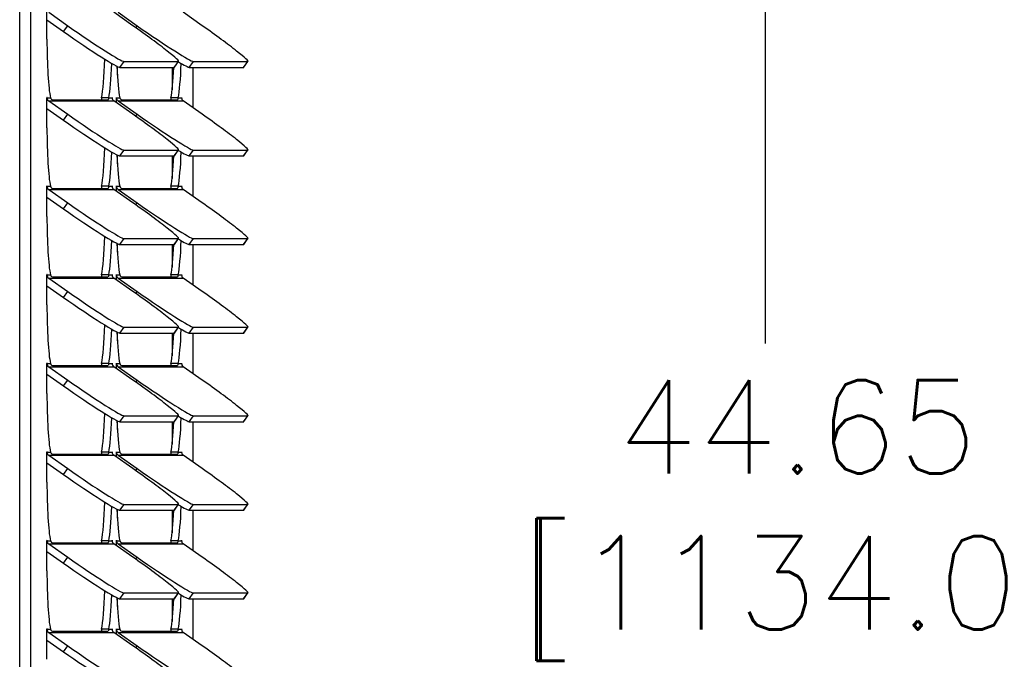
# Model space of a CAD drawing. Extents: x 776 to 936, y -8 to 92.
# Tile 6 of 18: x 820.79 to 828.68, y 53.33 to 58.46. Entities that reach past the tile are written whole.
import ezdxf

# ---------------------------------------------------------------- set-up
doc = ezdxf.new("R2010")
doc.units = 0
doc.header["$LTSCALE"] = 4
doc.header["$MEASUREMENT"] = 0
doc.layers.get('0').update_dxf_attribs({"linetype": 'CONTINUOUS'})
doc.layers.get('DEFPOINTS').update_dxf_attribs({"linetype": 'CONTINUOUS'})
doc.layers.add('DIMENSIONS', color=140, linetype='CONTINUOUS')
doc.layers.add('DIMENSIONS @ 1', color=140, linetype='CONTINUOUS')
doc.styles.get("Standard").update_dxf_attribs({"font": 'romans.shx'})
doc.dimstyles.get("Standard").update_dxf_attribs({"dimtxt": 0.3, "dimasz": 0.35, "dimexe": 0.0625, "dimexo": 0.0625, "dimgap": 0.0625, "dimtad": 0, "dimtih": 1, "dimtoh": 1, "dimzin": 0, "dimdsep": 46, "dimtxsty": 'Standard', "dimcen": 0, "dimadec": 0, "dimazin": 0, "dimtfac": 1, "dimtofl": 0, "dimtmove": 0, "dimatfit": 3, "dimfxl": 0, "dimtolj": 1, "dimtzin": 0, "dimarcsym": 0})

# ---------------------------------------------------------------- blocks, each defined once
blk = doc.blocks.new('*D29')
at = {"layer": 'DEFPOINTS', "color": 0}
for p in [(822.0368, 76.3528), (826.7623, 76.3528), (822.1525, 31.7062)]:
    blk.add_point(p, dxfattribs=at)
at = {"layer": 'DIMENSIONS'}
for p, q in [((822.5368, 76.3528), (827.0623, 76.3528)), ((826.7623, 75.5028), (826.7623, 55.8642)), ((826.7623, 32.5562), (826.7623, 51.7785)), ((822.6525, 31.7062), (827.0623, 31.7062))]:
    blk.add_line(p, q, dxfattribs=at)
for points in [[(826.6207, 75.5028), (826.904, 75.5028), (826.7623, 76.3528)], [(826.6207, 32.5562), (826.904, 32.5562), (826.7623, 31.7062)]]:
    blk.add_solid(points, dxfattribs=at)
at = {"layer": 'DIMENSIONS', "insert": (826.7623, 53.8213), "char_height": 0.75, "attachment_point": 5}
blk.add_mtext('\\A1; 44.65\\P [1134.0]\\P (480V)', dxfattribs=at)

msp = doc.modelspace()

# ---------------------------------------------------------------- linework, layer by layer
for p, q in [((820.7902, 31.706), (820.7902, 72.9812)), ((820.8789, 31.706), (820.8789, 72.9812)), ((821.0088, 58.3032), (821.0088, 58.5442)), ((821.0088, 58.4576), (821.1417, 58.3642)), ((821.0225, 58.5188), (821.1749, 58.4117)), ((821.6967, 58.4117), (821.5444, 58.5188)), ((821.5781, 58.5188), (821.7305, 58.4117)), ((822.2524, 58.4117), (822.1, 58.5188)), ((821.1417, 58.3642), (821.1749, 58.4117)), ((821.7194, 58.3958), (821.7305, 58.4117)), ((821.5722, 58.0852), (821.5722, 58.0155)), ((821.5933, 58.0774), (821.6265, 58.1249)), ((821.5933, 58.0774), (822.028, 58.0774)), ((821.6265, 58.1249), (822.0612, 58.1249)), ((822.0117, 58.0774), (822.0117, 57.8964)), ((822.028, 58.0774), (822.0612, 58.1249)), ((822.0301, 58.0781), (822.0633, 58.1257)), ((822.1489, 58.0774), (822.1821, 58.1249)), ((822.1489, 58.0774), (822.5837, 58.0774)), ((822.1806, 57.7522), (822.1806, 58.0774)), ((822.1821, 58.1249), (822.6168, 58.1249)), ((822.5837, 58.0774), (822.6168, 58.1249)), ((822.5857, 58.0781), (822.6189, 58.1257)), ((821.0088, 57.8342), (821.0093, 57.8342)), ((821.0088, 57.5932), (821.0088, 57.8342)), ((821.0093, 57.8342), (821.0363, 57.8342)), ((821.494, 57.8153), (821.0593, 57.8153)), ((821.5042, 57.8342), (821.4464, 57.8342)), ((821.5042, 57.8342), (821.5312, 57.8342)), ((821.5312, 57.8342), (821.5317, 57.8342)), ((821.5317, 57.8342), (821.5317, 57.8285)), ((821.5644, 57.8342), (821.5649, 57.8342)), ((821.5644, 57.7947), (821.5644, 57.8342)), ((821.5649, 57.8342), (821.5919, 57.8342)), ((822.0496, 57.8153), (821.6149, 57.8153)), ((822.0598, 57.8342), (822.002, 57.8342)), ((822.0598, 57.8342), (822.0868, 57.8342)), ((822.0868, 57.8342), (822.0873, 57.8342)), ((822.0873, 57.8342), (822.0873, 57.8285)), ((821.0088, 57.7476), (821.1417, 57.6542)), ((821.0225, 57.8088), (821.1749, 57.7017)), ((821.0225, 57.8088), (821.5444, 57.8088)), ((821.6967, 57.7017), (821.5444, 57.8088)), ((821.5781, 57.8088), (821.7305, 57.7017)), ((821.5781, 57.8088), (822.1, 57.8088)), ((822.2524, 57.7017), (822.1, 57.8088)), ((821.1417, 57.6542), (821.1749, 57.7017)), ((821.7194, 57.6858), (821.7305, 57.7017)), ((821.5722, 57.3752), (821.5722, 57.3055)), ((821.5933, 57.3674), (821.6265, 57.4149)), ((821.5933, 57.3674), (822.028, 57.3674)), ((821.6265, 57.4149), (822.0612, 57.4149)), ((822.0117, 57.3674), (822.0117, 57.1864)), ((822.028, 57.3674), (822.0612, 57.4149)), ((822.0301, 57.3681), (822.0633, 57.4157)), ((822.1489, 57.3674), (822.1821, 57.4149)), ((822.1489, 57.3674), (822.5837, 57.3674)), ((822.1806, 57.0422), (822.1806, 57.3674)), ((822.1821, 57.4149), (822.6168, 57.4149)), ((822.5837, 57.3674), (822.6168, 57.4149)), ((822.5857, 57.3681), (822.6189, 57.4157)), ((821.0088, 57.1242), (821.0093, 57.1242)), ((821.0088, 56.8832), (821.0088, 57.1242)), ((821.0093, 57.1242), (821.0363, 57.1242)), ((821.494, 57.1053), (821.0593, 57.1053)), ((821.5042, 57.1242), (821.4464, 57.1242)), ((821.5042, 57.1242), (821.5312, 57.1242)), ((821.5312, 57.1242), (821.5317, 57.1242)), ((821.5317, 57.1242), (821.5317, 57.1185)), ((821.5644, 57.1242), (821.5649, 57.1242)), ((821.5644, 57.0847), (821.5644, 57.1242)), ((821.5649, 57.1242), (821.5919, 57.1242)), ((822.0496, 57.1053), (821.6149, 57.1053)), ((822.0598, 57.1242), (822.002, 57.1242)), ((822.0598, 57.1242), (822.0868, 57.1242)), ((822.0868, 57.1242), (822.0873, 57.1242)), ((822.0873, 57.1242), (822.0873, 57.1185)), ((821.0088, 57.0376), (821.1417, 56.9442)), ((821.0225, 57.0988), (821.1749, 56.9917)), ((821.0225, 57.0988), (821.5444, 57.0988)), ((821.6967, 56.9917), (821.5444, 57.0988)), ((821.5781, 57.0988), (821.7305, 56.9917)), ((821.5781, 57.0988), (822.1, 57.0988)), ((822.2524, 56.9917), (822.1, 57.0988)), ((821.1417, 56.9442), (821.1749, 56.9917)), ((821.7194, 56.9758), (821.7305, 56.9917)), ((821.5722, 56.6652), (821.5722, 56.5955)), ((821.5933, 56.6574), (821.6265, 56.7049)), ((821.5933, 56.6574), (822.028, 56.6574)), ((821.6265, 56.7049), (822.0612, 56.7049)), ((822.0117, 56.6574), (822.0117, 56.4764)), ((822.028, 56.6574), (822.0612, 56.7049)), ((822.0301, 56.6581), (822.0633, 56.7057)), ((822.1489, 56.6574), (822.1821, 56.7049)), ((822.1489, 56.6574), (822.5837, 56.6574)), ((822.1806, 56.3322), (822.1806, 56.6574)), ((822.1821, 56.7049), (822.6168, 56.7049)), ((822.5837, 56.6574), (822.6168, 56.7049)), ((822.5857, 56.6581), (822.6189, 56.7057)), ((821.0088, 56.4142), (821.0093, 56.4142)), ((821.0088, 56.1732), (821.0088, 56.4142)), ((821.0093, 56.4142), (821.0363, 56.4142)), ((821.494, 56.3953), (821.0593, 56.3953)), ((821.5042, 56.4142), (821.4464, 56.4142)), ((821.5042, 56.4142), (821.5312, 56.4142)), ((821.5312, 56.4142), (821.5317, 56.4142)), ((821.5317, 56.4142), (821.5317, 56.4085)), ((821.5644, 56.4142), (821.5649, 56.4142)), ((821.5644, 56.3747), (821.5644, 56.4142)), ((821.5649, 56.4142), (821.5919, 56.4142)), ((822.0496, 56.3953), (821.6149, 56.3953)), ((822.0598, 56.4142), (822.002, 56.4142)), ((822.0598, 56.4142), (822.0868, 56.4142)), ((822.0868, 56.4142), (822.0873, 56.4142)), ((822.0873, 56.4142), (822.0873, 56.4085)), ((821.0088, 56.3276), (821.1417, 56.2342)), ((821.0225, 56.3888), (821.1749, 56.2817)), ((821.0225, 56.3888), (821.5444, 56.3888)), ((821.6967, 56.2817), (821.5444, 56.3888)), ((821.5781, 56.3888), (821.7305, 56.2817)), ((821.5781, 56.3888), (822.1, 56.3888)), ((822.2524, 56.2817), (822.1, 56.3888)), ((821.1417, 56.2342), (821.1749, 56.2817)), ((821.7194, 56.2658), (821.7305, 56.2817)), ((821.5722, 55.9552), (821.5722, 55.8855)), ((821.5933, 55.9474), (821.6265, 55.9949)), ((821.5933, 55.9474), (822.028, 55.9474)), ((821.6265, 55.9949), (822.0612, 55.9949)), ((822.0117, 55.9474), (822.0117, 55.7664)), ((822.028, 55.9474), (822.0612, 55.9949)), ((822.0301, 55.9481), (822.0633, 55.9957)), ((822.1489, 55.9474), (822.1821, 55.9949)), ((822.1489, 55.9474), (822.5837, 55.9474)), ((822.1806, 55.6222), (822.1806, 55.9474)), ((822.1821, 55.9949), (822.6168, 55.9949)), ((822.5837, 55.9474), (822.6168, 55.9949)), ((822.5857, 55.9481), (822.6189, 55.9957)), ((821.0088, 55.7042), (821.0093, 55.7042)), ((821.0088, 55.4632), (821.0088, 55.7042)), ((821.0093, 55.7042), (821.0363, 55.7042)), ((821.494, 55.6853), (821.0593, 55.6853)), ((821.5042, 55.7042), (821.4464, 55.7042)), ((821.5042, 55.7042), (821.5312, 55.7042)), ((821.5312, 55.7042), (821.5317, 55.7042)), ((821.5317, 55.7042), (821.5317, 55.6985)), ((821.5644, 55.7042), (821.5649, 55.7042)), ((821.5644, 55.6647), (821.5644, 55.7042)), ((821.5649, 55.7042), (821.5919, 55.7042)), ((822.0496, 55.6853), (821.6149, 55.6853)), ((822.0598, 55.7042), (822.002, 55.7042)), ((822.0598, 55.7042), (822.0868, 55.7042)), ((822.0868, 55.7042), (822.0873, 55.7042)), ((822.0873, 55.7042), (822.0873, 55.6985)), ((821.0088, 55.6176), (821.1417, 55.5242)), ((821.0225, 55.6788), (821.1749, 55.5717)), ((821.0225, 55.6788), (821.5444, 55.6788)), ((821.6967, 55.5717), (821.5444, 55.6788)), ((821.5781, 55.6788), (821.7305, 55.5717)), ((821.5781, 55.6788), (822.1, 55.6788)), ((822.2524, 55.5717), (822.1, 55.6788)), ((821.1417, 55.5242), (821.1749, 55.5717)), ((821.7194, 55.5558), (821.7305, 55.5717)), ((821.5722, 55.2452), (821.5722, 55.1755)), ((821.5933, 55.2374), (821.6265, 55.2849)), ((821.5933, 55.2374), (822.028, 55.2374)), ((821.6265, 55.2849), (822.0612, 55.2849)), ((822.0117, 55.2374), (822.0117, 55.0564)), ((822.028, 55.2374), (822.0612, 55.2849)), ((822.0301, 55.2381), (822.0633, 55.2857)), ((822.1489, 55.2374), (822.1821, 55.2849)), ((822.1489, 55.2374), (822.5837, 55.2374)), ((822.1806, 54.9122), (822.1806, 55.2374)), ((822.1821, 55.2849), (822.6168, 55.2849)), ((822.5837, 55.2374), (822.6168, 55.2849)), ((822.5857, 55.2381), (822.6189, 55.2857)), ((821.0088, 54.9942), (821.0093, 54.9942)), ((821.0088, 54.7532), (821.0088, 54.9942)), ((821.0093, 54.9942), (821.0363, 54.9942)), ((821.494, 54.9753), (821.0593, 54.9753)), ((821.5042, 54.9942), (821.4464, 54.9942)), ((821.5042, 54.9942), (821.5312, 54.9942)), ((821.5312, 54.9942), (821.5317, 54.9942)), ((821.5317, 54.9942), (821.5317, 54.9885)), ((821.5644, 54.9942), (821.5649, 54.9942)), ((821.5644, 54.9547), (821.5644, 54.9942)), ((821.5649, 54.9942), (821.5919, 54.9942)), ((822.0496, 54.9753), (821.6149, 54.9753)), ((822.0598, 54.9942), (822.002, 54.9942)), ((822.0598, 54.9942), (822.0868, 54.9942)), ((822.0868, 54.9942), (822.0873, 54.9942)), ((822.0873, 54.9942), (822.0873, 54.9885)), ((821.0088, 54.9076), (821.1417, 54.8142)), ((821.0225, 54.9688), (821.1749, 54.8617)), ((821.0225, 54.9688), (821.5444, 54.9688)), ((821.6967, 54.8617), (821.5444, 54.9688)), ((821.5781, 54.9688), (821.7305, 54.8617)), ((821.5781, 54.9688), (822.1, 54.9688)), ((822.2524, 54.8617), (822.1, 54.9688)), ((821.1417, 54.8142), (821.1749, 54.8617)), ((821.7194, 54.8458), (821.7305, 54.8617)), ((821.5722, 54.5352), (821.5722, 54.4655)), ((821.5933, 54.5274), (821.6265, 54.5749)), ((821.5933, 54.5274), (822.028, 54.5274)), ((821.6265, 54.5749), (822.0612, 54.5749)), ((822.0117, 54.5274), (822.0117, 54.3464)), ((822.028, 54.5274), (822.0612, 54.5749)), ((822.0301, 54.5281), (822.0633, 54.5757)), ((822.1489, 54.5274), (822.1821, 54.5749)), ((822.1489, 54.5274), (822.5837, 54.5274)), ((822.1806, 54.2022), (822.1806, 54.5274)), ((822.1821, 54.5749), (822.6168, 54.5749)), ((822.5837, 54.5274), (822.6168, 54.5749)), ((822.5857, 54.5281), (822.6189, 54.5757)), ((821.0088, 54.2842), (821.0093, 54.2842)), ((821.0088, 54.0432), (821.0088, 54.2842)), ((821.0093, 54.2842), (821.0363, 54.2842)), ((821.494, 54.2653), (821.0593, 54.2653)), ((821.5042, 54.2842), (821.4464, 54.2842)), ((821.5042, 54.2842), (821.5312, 54.2842)), ((821.5312, 54.2842), (821.5317, 54.2842)), ((821.5317, 54.2842), (821.5317, 54.2785)), ((821.5644, 54.2842), (821.5649, 54.2842)), ((821.5644, 54.2447), (821.5644, 54.2842)), ((821.5649, 54.2842), (821.5919, 54.2842)), ((822.0496, 54.2653), (821.6149, 54.2653)), ((822.0598, 54.2842), (822.002, 54.2842)), ((822.0598, 54.2842), (822.0868, 54.2842)), ((822.0868, 54.2842), (822.0873, 54.2842)), ((822.0873, 54.2842), (822.0873, 54.2785)), ((821.0088, 54.1976), (821.1417, 54.1042)), ((821.0225, 54.2588), (821.1749, 54.1517)), ((821.0225, 54.2588), (821.5444, 54.2588)), ((821.6967, 54.1517), (821.5444, 54.2588)), ((821.5781, 54.2588), (821.7305, 54.1517)), ((821.5781, 54.2588), (822.1, 54.2588)), ((822.2524, 54.1517), (822.1, 54.2588)), ((821.1417, 54.1042), (821.1749, 54.1517)), ((821.7194, 54.1358), (821.7305, 54.1517)), ((821.5722, 53.8252), (821.5722, 53.7555)), ((821.5933, 53.8174), (821.6265, 53.8649)), ((821.5933, 53.8174), (822.028, 53.8174)), ((821.6265, 53.8649), (822.0612, 53.8649)), ((822.0117, 53.8174), (822.0117, 53.6364)), ((822.028, 53.8174), (822.0612, 53.8649)), ((822.0301, 53.8181), (822.0633, 53.8657)), ((822.1489, 53.8174), (822.1821, 53.8649)), ((822.1489, 53.8174), (822.5837, 53.8174)), ((822.1806, 53.4922), (822.1806, 53.8174)), ((822.1821, 53.8649), (822.6168, 53.8649)), ((822.5837, 53.8174), (822.6168, 53.8649)), ((822.5857, 53.8181), (822.6189, 53.8657)), ((821.0088, 53.5742), (821.0093, 53.5742)), ((821.0088, 53.3332), (821.0088, 53.5742)), ((821.0093, 53.5742), (821.0363, 53.5742)), ((821.494, 53.5553), (821.0593, 53.5553)), ((821.5042, 53.5742), (821.4464, 53.5742)), ((821.5042, 53.5742), (821.5312, 53.5742)), ((821.5312, 53.5742), (821.5317, 53.5742)), ((821.5317, 53.5742), (821.5317, 53.5685)), ((821.5644, 53.5742), (821.5649, 53.5742)), ((821.5644, 53.5347), (821.5644, 53.5742)), ((821.5649, 53.5742), (821.5919, 53.5742)), ((822.0496, 53.5553), (821.6149, 53.5553)), ((822.0598, 53.5742), (822.002, 53.5742)), ((822.0598, 53.5742), (822.0868, 53.5742)), ((822.0868, 53.5742), (822.0873, 53.5742)), ((822.0873, 53.5742), (822.0873, 53.5685)), ((821.0088, 53.4876), (821.1417, 53.3942)), ((821.0225, 53.5488), (821.1749, 53.4417)), ((821.0225, 53.5488), (821.5444, 53.5488)), ((821.6967, 53.4417), (821.5444, 53.5488)), ((821.5781, 53.5488), (821.7305, 53.4417)), ((821.5781, 53.5488), (822.1, 53.5488)), ((822.2524, 53.4417), (822.1, 53.5488)), ((821.1417, 53.3942), (821.1749, 53.4417)), ((821.7194, 53.4258), (821.7305, 53.4417))]:
    msp.add_line(p, q)
for centre in [(821.0644, 57.845), (821.6201, 57.845), (821.0644, 57.135), (821.6201, 57.135), (821.0644, 56.425), (821.6201, 56.425), (821.0644, 55.715), (821.6201, 55.715), (821.0644, 55.005), (821.6201, 55.005), (821.0644, 54.295), (821.6201, 54.295), (821.0644, 53.585), (821.6201, 53.585)]:
    msp.add_arc(centre, 0.0301, 200.99347, 260.10695)
for centre, major_axis, ratio, start_param, end_param in [((821.1853, 58.3642), (-0.4101, 0.2861), 0.04999, 1.499252, 3.070048), ((821.2184, 58.4117), (-0.4101, 0.2861), 0.04999, 1.499252, 3.070048), ((821.6532, 58.4117), (-0.4101, 0.2861), 0.04999, 3.070048, 4.640845), ((821.7741, 58.4117), (-0.4101, 0.2861), 0.04999, 1.499252, 3.070048), ((822.2088, 58.4117), (-0.4101, 0.2861), 0.04999, 3.070048, 4.640845), ((821.0529, 58.3032), (0, -0.506), 0.087156, 4.712389, 5.898396), ((821.4298, 58.3032), (0, -0.506), 0.087156, 0.384789, 1.249383), ((821.4876, 58.3032), (0, 0.506), 0.087156, 3.526382, 4.318642), ((821.6085, 58.3032), (0, -0.506), 0.087156, -1.129145, -0.384789), ((821.9854, 58.3032), (0, 0.506), 0.087156, 3.526382, 4.249813), ((821.62, 58.3642), (-0.4101, 0.2861), 0.04999, 3.070048, 3.141593), ((822.0432, 58.3032), (0, 0.506), 0.087156, 3.526382, 4.318642), ((821.7409, 58.3642), (-0.4101, 0.2861), 0.04999, -3.782246, -3.213137), ((822.1756, 58.3642), (-0.4101, 0.2861), 0.04999, 3.070048, 3.141593), ((821.009, 57.8342), (0, -0.003), 0.087156, 1.570796, 4.712389), ((821.0402, 57.8342), (0, 0.031), 0.996195, 1.570796, 2.530727), ((821.5314, 57.8342), (0, -0.003), 0.087156, 1.570796, 4.712389), ((821.5621, 57.8342), (0, -0.031), 0.996195, 4.712389, 5.67232), ((821.5647, 57.8342), (0, -0.003), 0.087156, 1.570796, 4.712389), ((821.5958, 57.8342), (0, -0.031), 0.996195, 4.712389, 5.67232), ((822.0871, 57.8342), (0, -0.003), 0.087156, 1.570796, 4.712389), ((822.1177, 57.8342), (0, -0.031), 0.996195, 4.712389, 5.67232), ((821.2184, 57.7017), (-0.4101, 0.2861), 0.04999, 1.499252, 3.070048), ((821.6532, 57.7017), (-0.4101, 0.2861), 0.04999, 3.070048, 4.640845), ((821.7741, 57.7017), (-0.4101, 0.2861), 0.04999, 1.499252, 3.070048), ((822.2088, 57.7017), (-0.4101, 0.2861), 0.04999, 3.070048, 4.640845), ((821.0529, 57.5932), (0, -0.506), 0.087156, 4.712389, 5.898396), ((821.1853, 57.6542), (-0.4101, 0.2861), 0.04999, 1.499252, 3.070048), ((821.4298, 57.5932), (0, 0.506), 0.087156, 3.526382, 4.390976), ((821.4876, 57.5932), (0, 0.506), 0.087156, 3.526382, 4.318642), ((821.6085, 57.5932), (0, -0.506), 0.087156, -1.129145, -0.384789), ((821.9854, 57.5932), (0, -0.506), 0.087156, 0.384789, 1.10822), ((821.62, 57.6542), (-0.4101, 0.2861), 0.04999, 3.070048, 3.141593), ((822.0432, 57.5932), (0, -0.506), 0.087156, 0.384789, 1.177049), ((821.7409, 57.6542), (-0.4101, 0.2861), 0.04999, -3.782246, -3.213137), ((822.1756, 57.6542), (-0.4101, 0.2861), 0.04999, 3.070048, 3.141593), ((821.009, 57.1242), (0, -0.003), 0.087156, 1.570796, 4.712389), ((821.0402, 57.1242), (0, -0.031), 0.996195, 4.712389, 5.67232), ((821.5314, 57.1242), (0, -0.003), 0.087156, 1.570796, 4.712389), ((821.5621, 57.1242), (0, -0.031), 0.996195, 4.712389, 5.67232), ((821.5647, 57.1242), (0, -0.003), 0.087156, 1.570796, 4.712389), ((821.5958, 57.1242), (0, -0.031), 0.996195, 4.712389, 5.67232), ((822.0871, 57.1242), (0, -0.003), 0.087156, 1.570796, 4.712389), ((822.1177, 57.1242), (0, -0.031), 0.996195, 4.712389, 5.67232), ((821.2184, 56.9917), (-0.4101, 0.2861), 0.04999, 1.499252, 3.070048), ((821.6532, 56.9917), (-0.4101, 0.2861), 0.04999, 3.070048, 4.640845), ((821.7741, 56.9917), (-0.4101, 0.2861), 0.04999, 1.499252, 3.070048), ((822.2088, 56.9917), (-0.4101, 0.2861), 0.04999, 3.070048, 4.640845), ((821.0529, 56.8832), (0, -0.506), 0.087156, 4.712389, 5.898396), ((821.1853, 56.9442), (-0.4101, 0.2861), 0.04999, 1.499252, 3.070048), ((821.4298, 56.8832), (0, -0.506), 0.087156, 0.384789, 1.249383), ((821.4876, 56.8832), (0, -0.506), 0.087156, 0.384789, 1.177049), ((821.6085, 56.8832), (0, -0.506), 0.087156, -1.129145, -0.384789), ((821.9854, 56.8832), (0, 0.506), 0.087156, 3.526382, 4.249813), ((821.62, 56.9442), (-0.4101, 0.2861), 0.04999, 3.070048, 3.141593), ((822.0432, 56.8832), (0, 0.506), 0.087156, 3.526382, 4.318642), ((821.7409, 56.9442), (-0.4101, 0.2861), 0.04999, -3.782246, -3.213137), ((822.1756, 56.9442), (-0.4101, 0.2861), 0.04999, 3.070048, 3.141593), ((821.009, 56.4142), (0, -0.003), 0.087156, 1.570796, 4.712389), ((821.0402, 56.4142), (0, 0.031), 0.996195, 1.570796, 2.530727), ((821.5314, 56.4142), (0, -0.003), 0.087156, 1.570796, 4.712389), ((821.5621, 56.4142), (0, -0.031), 0.996195, 4.712389, 5.67232), ((821.5647, 56.4142), (0, -0.003), 0.087156, 1.570796, 4.712389), ((821.5958, 56.4142), (0, 0.031), 0.996195, 1.570796, 2.530727), ((822.0871, 56.4142), (0, -0.003), 0.087156, 1.570796, 4.712389), ((822.1177, 56.4142), (0, -0.031), 0.996195, 4.712389, 5.67232), ((821.2184, 56.2817), (-0.4101, 0.2861), 0.04999, 1.499252, 3.070048), ((821.6532, 56.2817), (-0.4101, 0.2861), 0.04999, 3.070048, 4.640845), ((821.7741, 56.2817), (-0.4101, 0.2861), 0.04999, 1.499252, 3.070048), ((822.2088, 56.2817), (-0.4101, 0.2861), 0.04999, 3.070048, 4.640845), ((821.0529, 56.1732), (0, -0.506), 0.087156, 4.712389, 5.898396), ((821.1853, 56.2342), (-0.4101, 0.2861), 0.04999, 1.499252, 3.070048), ((821.4298, 56.1732), (0, -0.506), 0.087156, 0.384789, 1.249383), ((821.4876, 56.1732), (0, -0.506), 0.087156, 0.384789, 1.177049), ((821.6085, 56.1732), (0, -0.506), 0.087156, -1.129145, -0.384789), ((821.9854, 56.1732), (0, 0.506), 0.087156, 3.526382, 4.249813), ((821.62, 56.2342), (-0.4101, 0.2861), 0.04999, 3.070048, 3.141593), ((822.0432, 56.1732), (0, 0.506), 0.087156, 3.526382, 4.318642), ((821.7409, 56.2342), (-0.4101, 0.2861), 0.04999, -3.782246, -3.213137), ((822.1756, 56.2342), (-0.4101, 0.2861), 0.04999, 3.070048, 3.141593), ((821.009, 55.7042), (0, -0.003), 0.087156, 1.570796, 4.712389), ((821.0402, 55.7042), (0, 0.031), 0.996195, 1.570796, 2.530727), ((821.5314, 55.7042), (0, -0.003), 0.087156, 1.570796, 4.712389), ((821.5621, 55.7042), (0, -0.031), 0.996195, 4.712389, 5.67232), ((821.5647, 55.7042), (0, -0.003), 0.087156, 1.570796, 4.712389), ((821.5958, 55.7042), (0, 0.031), 0.996195, 1.570796, 2.530727), ((822.0871, 55.7042), (0, -0.003), 0.087156, 1.570796, 4.712389), ((822.1177, 55.7042), (0, -0.031), 0.996195, 4.712389, 5.67232), ((821.2184, 55.5717), (-0.4101, 0.2861), 0.04999, 1.499252, 3.070048), ((821.6532, 55.5717), (-0.4101, 0.2861), 0.04999, 3.070048, 4.640845), ((821.7741, 55.5717), (-0.4101, 0.2861), 0.04999, 1.499252, 3.070048), ((822.2088, 55.5717), (-0.4101, 0.2861), 0.04999, 3.070048, 4.640845), ((821.0529, 55.4632), (0, -0.506), 0.087156, 4.712389, 5.898396), ((821.1853, 55.5242), (-0.4101, 0.2861), 0.04999, 1.499252, 3.070048), ((821.4298, 55.4632), (0, 0.506), 0.087156, 3.526382, 4.390976), ((821.4876, 55.4632), (0, 0.506), 0.087156, 3.526382, 4.318642), ((821.6085, 55.4632), (0, -0.506), 0.087156, -1.129145, -0.384789), ((821.9854, 55.4632), (0, 0.506), 0.087156, 3.526382, 4.249813), ((821.62, 55.5242), (-0.4101, 0.2861), 0.04999, 3.070048, 3.141593), ((822.0432, 55.4632), (0, -0.506), 0.087156, 0.384789, 1.177049), ((821.7409, 55.5242), (-0.4101, 0.2861), 0.04999, -3.782246, -3.213137), ((822.1756, 55.5242), (-0.4101, 0.2861), 0.04999, 3.070048, 3.141593), ((821.009, 54.9942), (0, -0.003), 0.087156, 1.570796, 4.712389), ((821.0402, 54.9942), (0, -0.031), 0.996195, 4.712389, 5.67232), ((821.5314, 54.9942), (0, -0.003), 0.087156, 1.570796, 4.712389), ((821.5621, 54.9942), (0, -0.031), 0.996195, 4.712389, 5.67232), ((821.5647, 54.9942), (0, -0.003), 0.087156, 1.570796, 4.712389), ((821.5958, 54.9942), (0, 0.031), 0.996195, 1.570796, 2.530727), ((822.0871, 54.9942), (0, -0.003), 0.087156, 1.570796, 4.712389), ((822.1177, 54.9942), (0, -0.031), 0.996195, 4.712389, 5.67232), ((821.2184, 54.8617), (-0.4101, 0.2861), 0.04999, 1.499252, 3.070048), ((821.6532, 54.8617), (-0.4101, 0.2861), 0.04999, 3.070048, 4.640845), ((821.7741, 54.8617), (-0.4101, 0.2861), 0.04999, 1.499252, 3.070048), ((822.2088, 54.8617), (-0.4101, 0.2861), 0.04999, 3.070048, 4.640845), ((821.0529, 54.7532), (0, -0.506), 0.087156, 4.712389, 5.898396), ((821.1853, 54.8142), (-0.4101, 0.2861), 0.04999, 1.499252, 3.070048), ((821.4298, 54.7532), (0, -0.506), 0.087156, 0.384789, 1.249383), ((821.4876, 54.7532), (0, -0.506), 0.087156, 0.384789, 1.177049), ((821.6085, 54.7532), (0, -0.506), 0.087156, -1.129145, -0.384789), ((821.9854, 54.7532), (0, -0.506), 0.087156, 0.384789, 1.10822), ((821.62, 54.8142), (-0.4101, 0.2861), 0.04999, 3.070048, 3.141593), ((822.0432, 54.7532), (0, -0.506), 0.087156, 0.384789, 1.177049), ((821.7409, 54.8142), (-0.4101, 0.2861), 0.04999, -3.782246, -3.213137), ((822.1756, 54.8142), (-0.4101, 0.2861), 0.04999, 3.070048, 3.141593), ((821.009, 54.2842), (0, -0.003), 0.087156, 1.570796, 4.712389), ((821.0402, 54.2842), (0, 0.031), 0.996195, 1.570796, 2.530727), ((821.5314, 54.2842), (0, -0.003), 0.087156, 1.570796, 4.712389), ((821.5621, 54.2842), (0, -0.031), 0.996195, 4.712389, 5.67232), ((821.5647, 54.2842), (0, -0.003), 0.087156, 1.570796, 4.712389), ((821.5958, 54.2842), (0, 0.031), 0.996195, 1.570796, 2.530727), ((822.0871, 54.2842), (0, -0.003), 0.087156, 1.570796, 4.712389), ((822.1177, 54.2842), (0, -0.031), 0.996195, 4.712389, 5.67232), ((821.2184, 54.1517), (-0.4101, 0.2861), 0.04999, 1.499252, 3.070048), ((821.6532, 54.1517), (-0.4101, 0.2861), 0.04999, 3.070048, 4.640845), ((821.7741, 54.1517), (-0.4101, 0.2861), 0.04999, 1.499252, 3.070048), ((822.2088, 54.1517), (-0.4101, 0.2861), 0.04999, 3.070048, 4.640845), ((821.0529, 54.0432), (0, -0.506), 0.087156, 4.712389, 5.898396), ((821.1853, 54.1042), (-0.4101, 0.2861), 0.04999, 1.499252, 3.070048), ((821.4298, 54.0432), (0, -0.506), 0.087156, 0.384789, 1.249383), ((821.4876, 54.0432), (0, -0.506), 0.087156, 0.384789, 1.177049), ((821.6085, 54.0432), (0, -0.506), 0.087156, -1.129145, -0.384789), ((821.9854, 54.0432), (0, -0.506), 0.087156, 0.384789, 1.10822), ((821.62, 54.1042), (-0.4101, 0.2861), 0.04999, 3.070048, 3.141593), ((822.0432, 54.0432), (0, -0.506), 0.087156, 0.384789, 1.177049), ((821.7409, 54.1042), (-0.4101, 0.2861), 0.04999, -3.782246, -3.213137), ((822.1756, 54.1042), (-0.4101, 0.2861), 0.04999, 3.070048, 3.141593), ((821.009, 53.5742), (0, -0.003), 0.087156, 1.570796, 4.712389), ((821.0402, 53.5742), (0, 0.031), 0.996195, 1.570796, 2.530727), ((821.5314, 53.5742), (0, -0.003), 0.087156, 1.570796, 4.712389), ((821.5621, 53.5742), (0, -0.031), 0.996195, 4.712389, 5.67232), ((821.5647, 53.5742), (0, -0.003), 0.087156, 1.570796, 4.712389), ((821.5958, 53.5742), (0, -0.031), 0.996195, 4.712389, 5.67232), ((822.0871, 53.5742), (0, -0.003), 0.087156, 1.570796, 4.712389), ((822.1177, 53.5742), (0, -0.031), 0.996195, 4.712389, 5.67232), ((821.2184, 53.4417), (-0.4101, 0.2861), 0.04999, 1.499252, 3.070048), ((821.6532, 53.4417), (-0.4101, 0.2861), 0.04999, 3.070048, 4.640845), ((821.7741, 53.4417), (-0.4101, 0.2861), 0.04999, 1.499252, 3.070048), ((822.2088, 53.4417), (-0.4101, 0.2861), 0.04999, 3.070048, 4.640845), ((821.1853, 53.3942), (-0.4101, 0.2861), 0.04999, 1.499252, 3.070048)]:
    msp.add_ellipse(centre, major_axis=major_axis, ratio=ratio, start_param=start_param, end_param=end_param)
for points in [[(821.4464, 57.8342), (821.4452, 57.8257), (821.4452, 57.8182), (821.4457, 57.8117)], [(822.002, 57.8342), (822.0008, 57.8257), (822.0009, 57.8182), (822.0013, 57.8117)], [(821.4464, 57.1242), (821.4452, 57.1157), (821.4452, 57.1082), (821.4457, 57.1017)], [(822.002, 57.1242), (822.0008, 57.1157), (822.0009, 57.1082), (822.0013, 57.1017)], [(821.4464, 56.4142), (821.4452, 56.4057), (821.4452, 56.3982), (821.4457, 56.3917)], [(822.002, 56.4142), (822.0008, 56.4057), (822.0009, 56.3982), (822.0013, 56.3917)], [(821.4464, 55.7042), (821.4452, 55.6957), (821.4452, 55.6882), (821.4457, 55.6817)], [(822.002, 55.7042), (822.0008, 55.6957), (822.0009, 55.6882), (822.0013, 55.6817)], [(821.4464, 54.9942), (821.4452, 54.9857), (821.4452, 54.9782), (821.4457, 54.9717)], [(822.002, 54.9942), (822.0008, 54.9857), (822.0009, 54.9782), (822.0013, 54.9717)], [(821.4464, 54.2842), (821.4452, 54.2757), (821.4452, 54.2682), (821.4457, 54.2617)], [(822.002, 54.2842), (822.0008, 54.2757), (822.0009, 54.2682), (822.0013, 54.2617)], [(821.4464, 53.5742), (821.4452, 53.5657), (821.4452, 53.5582), (821.4457, 53.5517)], [(822.002, 53.5742), (822.0008, 53.5657), (822.0009, 53.5582), (822.0013, 53.5517)]]:
    msp.add_open_spline(points, degree=3)
for points, knots in [([(821.4973, 57.8163), (821.4969, 57.816), (821.4959, 57.8155), (821.4947, 57.8154), (821.494, 57.8153)], [0.7576537, 0.7576537, 0.7576537, 0.7576537, 0.8728721, 1, 1, 1, 1]), ([(821.5042, 57.8342), (821.5038, 57.8333), (821.5031, 57.8314), (821.5023, 57.8289), (821.5017, 57.8265), (821.5011, 57.8245), (821.5006, 57.8226), (821.5002, 57.821), (821.4998, 57.8201), (821.4997, 57.8196)], [0, 0, 0, 0, 0.0692428, 0.1389643, 0.2091303, 0.2797063, 0.350657, 0.4219464, 0.493538, 0.493538, 0.493538, 0.493538]), ([(822.053, 57.8163), (822.0525, 57.816), (822.0516, 57.8155), (822.0503, 57.8154), (822.0496, 57.8153)], [0.7576537, 0.7576537, 0.7576537, 0.7576537, 0.8728721, 1, 1, 1, 1]), ([(822.0598, 57.8342), (822.0594, 57.8333), (822.0587, 57.8314), (822.0579, 57.8289), (822.0573, 57.8265), (822.0567, 57.8245), (822.0562, 57.8226), (822.0558, 57.821), (822.0555, 57.8201), (822.0553, 57.8196)], [0, 0, 0, 0, 0.0692428, 0.1389643, 0.2091303, 0.2797063, 0.350657, 0.4219464, 0.493538, 0.493538, 0.493538, 0.493538]), ([(821.4973, 57.1063), (821.4969, 57.106), (821.4959, 57.1055), (821.4947, 57.1054), (821.494, 57.1053)], [0.7576537, 0.7576537, 0.7576537, 0.7576537, 0.8728721, 1, 1, 1, 1]), ([(821.5042, 57.1242), (821.5038, 57.1233), (821.5031, 57.1214), (821.5023, 57.1189), (821.5017, 57.1165), (821.5011, 57.1145), (821.5006, 57.1126), (821.5002, 57.111), (821.4998, 57.1101), (821.4997, 57.1096)], [0, 0, 0, 0, 0.0692428, 0.1389643, 0.2091303, 0.2797063, 0.350657, 0.4219464, 0.493538, 0.493538, 0.493538, 0.493538]), ([(822.053, 57.1063), (822.0525, 57.106), (822.0516, 57.1055), (822.0503, 57.1054), (822.0496, 57.1053)], [0.7576537, 0.7576537, 0.7576537, 0.7576537, 0.8728721, 1, 1, 1, 1]), ([(822.0598, 57.1242), (822.0594, 57.1233), (822.0587, 57.1214), (822.0579, 57.1189), (822.0573, 57.1165), (822.0567, 57.1145), (822.0562, 57.1126), (822.0558, 57.111), (822.0555, 57.1101), (822.0553, 57.1096)], [0, 0, 0, 0, 0.0692428, 0.1389643, 0.2091303, 0.2797063, 0.350657, 0.4219464, 0.493538, 0.493538, 0.493538, 0.493538]), ([(821.4973, 56.3963), (821.4969, 56.396), (821.4959, 56.3955), (821.4947, 56.3954), (821.494, 56.3953)], [0.7576537, 0.7576537, 0.7576537, 0.7576537, 0.8728721, 1, 1, 1, 1]), ([(821.5042, 56.4142), (821.5038, 56.4133), (821.5031, 56.4114), (821.5023, 56.4089), (821.5017, 56.4065), (821.5011, 56.4045), (821.5006, 56.4026), (821.5002, 56.401), (821.4998, 56.4001), (821.4997, 56.3996)], [0, 0, 0, 0, 0.0692428, 0.1389643, 0.2091303, 0.2797063, 0.350657, 0.4219464, 0.493538, 0.493538, 0.493538, 0.493538]), ([(822.053, 56.3963), (822.0525, 56.396), (822.0516, 56.3955), (822.0503, 56.3954), (822.0496, 56.3953)], [0.7576537, 0.7576537, 0.7576537, 0.7576537, 0.8728721, 1, 1, 1, 1]), ([(822.0598, 56.4142), (822.0594, 56.4133), (822.0587, 56.4114), (822.0579, 56.4089), (822.0573, 56.4065), (822.0567, 56.4045), (822.0562, 56.4026), (822.0558, 56.401), (822.0555, 56.4001), (822.0553, 56.3996)], [0, 0, 0, 0, 0.0692428, 0.1389643, 0.2091303, 0.2797063, 0.350657, 0.4219464, 0.493538, 0.493538, 0.493538, 0.493538]), ([(821.4973, 55.6863), (821.4969, 55.686), (821.4959, 55.6855), (821.4947, 55.6854), (821.494, 55.6853)], [0.7576537, 0.7576537, 0.7576537, 0.7576537, 0.8728721, 1, 1, 1, 1]), ([(821.5042, 55.7042), (821.5038, 55.7033), (821.5031, 55.7014), (821.5023, 55.6989), (821.5017, 55.6965), (821.5011, 55.6945), (821.5006, 55.6926), (821.5002, 55.691), (821.4998, 55.6901), (821.4997, 55.6896)], [0, 0, 0, 0, 0.0692428, 0.1389643, 0.2091303, 0.2797063, 0.350657, 0.4219464, 0.493538, 0.493538, 0.493538, 0.493538]), ([(822.053, 55.6863), (822.0525, 55.686), (822.0516, 55.6855), (822.0503, 55.6854), (822.0496, 55.6853)], [0.7576537, 0.7576537, 0.7576537, 0.7576537, 0.8728721, 1, 1, 1, 1]), ([(822.0598, 55.7042), (822.0594, 55.7033), (822.0587, 55.7014), (822.0579, 55.6989), (822.0573, 55.6965), (822.0567, 55.6945), (822.0562, 55.6926), (822.0558, 55.691), (822.0555, 55.6901), (822.0553, 55.6896)], [0, 0, 0, 0, 0.0692428, 0.1389643, 0.2091303, 0.2797063, 0.350657, 0.4219464, 0.493538, 0.493538, 0.493538, 0.493538]), ([(821.4973, 54.9763), (821.4969, 54.976), (821.4959, 54.9755), (821.4947, 54.9754), (821.494, 54.9753)], [0.7576537, 0.7576537, 0.7576537, 0.7576537, 0.8728721, 1, 1, 1, 1]), ([(821.5042, 54.9942), (821.5038, 54.9933), (821.5031, 54.9914), (821.5023, 54.9889), (821.5017, 54.9865), (821.5011, 54.9845), (821.5006, 54.9826), (821.5002, 54.981), (821.4998, 54.9801), (821.4997, 54.9796)], [0, 0, 0, 0, 0.0692428, 0.1389643, 0.2091303, 0.2797063, 0.350657, 0.4219464, 0.493538, 0.493538, 0.493538, 0.493538]), ([(822.053, 54.9763), (822.0525, 54.976), (822.0516, 54.9755), (822.0503, 54.9754), (822.0496, 54.9753)], [0.7576537, 0.7576537, 0.7576537, 0.7576537, 0.8728721, 1, 1, 1, 1]), ([(822.0598, 54.9942), (822.0594, 54.9933), (822.0587, 54.9914), (822.0579, 54.9889), (822.0573, 54.9865), (822.0567, 54.9845), (822.0562, 54.9826), (822.0558, 54.981), (822.0555, 54.9801), (822.0553, 54.9796)], [0, 0, 0, 0, 0.0692428, 0.1389643, 0.2091303, 0.2797063, 0.350657, 0.4219464, 0.493538, 0.493538, 0.493538, 0.493538]), ([(821.4973, 54.2663), (821.4969, 54.266), (821.4959, 54.2655), (821.4947, 54.2654), (821.494, 54.2653)], [0.7576537, 0.7576537, 0.7576537, 0.7576537, 0.8728721, 1, 1, 1, 1]), ([(821.5042, 54.2842), (821.5038, 54.2833), (821.5031, 54.2814), (821.5023, 54.2789), (821.5017, 54.2765), (821.5011, 54.2745), (821.5006, 54.2726), (821.5002, 54.271), (821.4998, 54.2701), (821.4997, 54.2696)], [0, 0, 0, 0, 0.0692428, 0.1389643, 0.2091303, 0.2797063, 0.350657, 0.4219464, 0.493538, 0.493538, 0.493538, 0.493538]), ([(822.053, 54.2663), (822.0525, 54.266), (822.0516, 54.2655), (822.0503, 54.2654), (822.0496, 54.2653)], [0.7576537, 0.7576537, 0.7576537, 0.7576537, 0.8728721, 1, 1, 1, 1]), ([(822.0598, 54.2842), (822.0594, 54.2833), (822.0587, 54.2814), (822.0579, 54.2789), (822.0573, 54.2765), (822.0567, 54.2745), (822.0562, 54.2726), (822.0558, 54.271), (822.0555, 54.2701), (822.0553, 54.2696)], [0, 0, 0, 0, 0.0692428, 0.1389643, 0.2091303, 0.2797063, 0.350657, 0.4219464, 0.493538, 0.493538, 0.493538, 0.493538]), ([(821.4973, 53.5563), (821.4969, 53.556), (821.4959, 53.5555), (821.4947, 53.5554), (821.494, 53.5553)], [0.7576537, 0.7576537, 0.7576537, 0.7576537, 0.8728721, 1, 1, 1, 1]), ([(821.5042, 53.5742), (821.5038, 53.5733), (821.5031, 53.5714), (821.5023, 53.5689), (821.5017, 53.5665), (821.5011, 53.5645), (821.5006, 53.5626), (821.5002, 53.561), (821.4998, 53.5601), (821.4997, 53.5596)], [0, 0, 0, 0, 0.0692428, 0.1389643, 0.2091303, 0.2797063, 0.350657, 0.4219464, 0.493538, 0.493538, 0.493538, 0.493538]), ([(822.053, 53.5563), (822.0525, 53.556), (822.0516, 53.5555), (822.0503, 53.5554), (822.0496, 53.5553)], [0.7576537, 0.7576537, 0.7576537, 0.7576537, 0.8728721, 1, 1, 1, 1]), ([(822.0598, 53.5742), (822.0594, 53.5733), (822.0587, 53.5714), (822.0579, 53.5689), (822.0573, 53.5665), (822.0567, 53.5645), (822.0562, 53.5626), (822.0558, 53.561), (822.0555, 53.5601), (822.0553, 53.5596)], [0, 0, 0, 0, 0.0692428, 0.1389643, 0.2091303, 0.2797063, 0.350657, 0.4219464, 0.493538, 0.493538, 0.493538, 0.493538])]:
    msp.add_open_spline(points, degree=3, knots=knots)

# ---------------------------------------------------------------- dimensions: what is measured, and where the dimension line sits
at = {"layer": 'DIMENSIONS @ 1'}
dim = msp.add_linear_dim(base=(826.7623, 76.3528), p1=(822.1525, 31.7062), p2=(822.0368, 76.3528), angle=90, text=' <>\\P (480V)', dimstyle='Standard', override={"dimscale": 1, "dimtxt": 0.75, "dimasz": 0.85, "dimexe": 0.3, "dimexo": 0.5, "dimgap": 0.15, "dimpost": '\\X', "dimclrd": 256, "dimclre": 256, "dimclrt": 256, "dimtix": 0, "dimtofl": 0, "dimtmove": 0, "dimatfit": 3, "dimlwd": 65535, "dimlwe": 65535}, dxfattribs=at)
dim.commit()
dim.dimension.update_dxf_attribs({"geometry": '*D29', "text_midpoint": (826.7623, 53.8213), "dimtype": 128})

doc.saveas('drawing.dxf')
